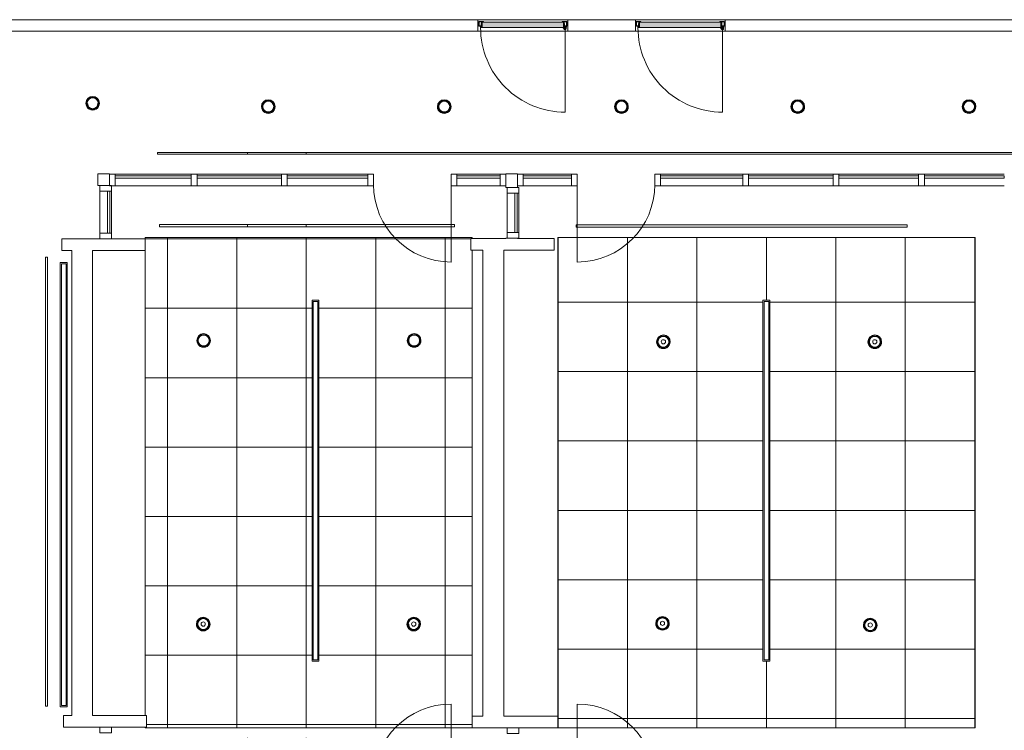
# Model space of a CAD drawing. Header units: inches. Extents: x -721 to 743, y -277 to 235.
# Tile 12 of 15: x -55 to 371, y -118 to 189. Entities that reach past the tile are written whole.
import ezdxf

# ---------------------------------------------------------------- set-up
doc = ezdxf.new("R2010")
doc.units = ezdxf.units.IN
doc.header["$MEASUREMENT"] = 0
for name, color, linetype, lineweight in [('A-CLNG', 13, 'Continuous', 13), ('A-CLNG-PATT', 13, 'Continuous', 13), ('A-DETL-GENF', 92, 'Continuous', 13), ('A-DETL-GENF-HDLN', 1, 'Continuous', 13), ('A-DOOR', 31, 'Continuous', 13), ('A-GLAZ-CURT', 52, 'Continuous', 13), ('A-GLAZ-CWMG', 51, 'Continuous', 13), ('A-WALL', 113, 'Continuous', 13), ('E-LITE-EQPM', 33, 'Continuous', 13), ('I-WALL', 2, 'Continuous', 13), ('S-BEAM', 12, 'Continuous', 13)]:
    doc.layers.add(name, color=color, linetype=linetype, lineweight=lineweight)
pattern_1 = [(180, (24, 0), (6e-17, 0.51), []), (180, (24, -0.255), (6e-17, 0.51), []), (270, (24, 0), (-0.51, -3e-17), []), (270, (23.745, 0), (-0.51, -3e-17), [])]

# ---------------------------------------------------------------- blocks, each defined once
blk = doc.blocks.new('Door Single Panel - 38_ x 102_-2235412-Level 15')
at = {"layer": 'A-DETL-GENF'}
for points in [[(-18.27, 1.83), (-18.38, 1.83), (-18.65, 1.66), (-18.72, 1.46), (-18.84, 0.3), (-18.65, 0.26), (-18.57, 1.03), (-18.27, 1.01), (-18.05, 1.1), (-17.88, 1.24), (-17.6, 0.91), (-17.41, 0.91), (-17.45, 1.03), (-18.07, 1.75), (-18.17, 1.8)], [(-18.31, 0.91), (-18.31, 0.37), (-18.25, 0.37), (-18.25, 0.85), (-17.66, 0.85), (-17.66, -1.46), (17.62, -1.46), (17.62, 0.85), (18.21, 0.85), (18.21, 0.37), (18.27, 0.37), (18.27, 0.91), (-14.36, 0.91)]]:
    blk.add_hatch(color=55, dxfattribs=at).paths.add_polyline_path(points, flags=0)
h = blk.add_hatch(color=55, dxfattribs=at)
h.paths.add_polyline_path([(17.69, 0.89), (17.69, 0.79), (17.82, 0.77)], flags=0)
h.paths.add_polyline_path([(17.69, 0.89), (17.88, 0.8), (17.99, 0.89)], flags=0)
h.paths.add_polyline_path([(-17.73, 0.88), (-18.03, 0.88), (-17.92, 0.79)], flags=0)
h.paths.add_polyline_path([(-17.73, 0.88), (-17.86, 0.76), (-17.73, 0.79)], flags=0)
h.paths.add_polyline_path([(17.71, 0.72), (17.74, 0.62), (17.8, 0.7)], flags=0)
h.paths.add_polyline_path([(-17.74, 0.71), (-17.83, 0.69), (-17.78, 0.61)], flags=0)
h.paths.add_polyline_path([(17.86, 0.64), (17.74, 0.58), (17.74, 0.5), (17.86, 0.44)], flags=0)
h.paths.add_polyline_path([(17.99, 0.64), (17.99, 0.44), (18.1, 0.5), (18.1, 0.58)], flags=0)
h.paths.add_polyline_path([(-18.03, 0.63), (-18.14, 0.57), (-18.14, 0.49), (-18.03, 0.44), (-18.03, 0.51)], flags=0)
h.paths.add_polyline_path([(-17.9, 0.63), (-17.9, 0.44), (-17.78, 0.51), (-17.78, 0.58)], flags=0)
h.paths.add_polyline_path([(17.75, 0.49), (17.71, 0.36), (17.8, 0.38)], flags=0)
h.paths.add_polyline_path([(-17.78, 0.48), (-17.83, 0.38), (-17.74, 0.35)], flags=0)
h.paths.add_polyline_path([(18.04, 0.21), (18.16, 0.19), (18.16, 0.29)], flags=0)
h.paths.add_polyline_path([(17.92, 0.21), (18.04, 0.21), (17.96, 0.28)], flags=0)
h.paths.add_polyline_path([(17.81, 0.21), (17.92, 0.21), (17.88, 0.28)], flags=0)
h.paths.add_polyline_path([(17.82, 0.32), (17.69, 0.29), (17.69, 0.19), (17.81, 0.21)], flags=0)
h.paths.add_polyline_path([(18.03, 0.32), (18.04, 0.21), (18.15, 0.31)], flags=0)
h.paths.add_polyline_path([(-18.08, 0.21), (-18.19, 0.28), (-18.19, 0.19)], flags=0)
h.paths.add_polyline_path([(-17.96, 0.21), (-18, 0.28), (-18.08, 0.21)], flags=0)
h.paths.add_polyline_path([(-17.84, 0.21), (-17.92, 0.28), (-17.96, 0.21)], flags=0)
h.paths.add_polyline_path([(-17.86, 0.31), (-17.84, 0.21), (-17.73, 0.19), (-17.73, 0.28)], flags=0)
h.paths.add_polyline_path([(-18.07, 0.31), (-18.18, 0.3), (-18.08, 0.21)], flags=0)
at = {"layer": 'A-DOOR'}
h = blk.add_hatch(color=55, dxfattribs=at)
h.paths.add_polyline_path([(-18.88, 0.26), (-18.88, 0.18), (-17.94, 0.18), (-17.94, 0.26)], flags=0)
h.paths.add_polyline_path([(18.88, 0.26), (17.94, 0.26), (17.94, 0.18), (18.88, 0.18)], flags=0)
h.paths.add_polyline_path([(-19, 0.14), (-19, -1.59), (-18.92, -1.59), (-18.92, 0.14)], flags=0)
h.paths.add_polyline_path([(19, 0.14), (18.92, 0.14), (18.92, -1.59), (19, -1.59), (19, -0.73)], flags=0)
h.paths.add_polyline_path([(-17.98, -0.01), (-17.98, -0.8), (-17.9, -0.8), (-17.9, -0.01)], flags=0)
h.paths.add_polyline_path([(17.9, -0.01), (17.9, -0.8), (17.98, -0.8), (17.98, -0.01)], flags=0)
h.paths.add_polyline_path([(-17.82, -0.93), (-17.9, -0.94), (-17.9, -1.51), (-17.82, -1.51)], flags=0)
h.paths.add_polyline_path([(17.82, -0.93), (17.82, -1.51), (17.9, -1.51), (17.9, -0.94)], flags=0)
h.paths.add_polyline_path([(-17.11, -1.55), (-17.78, -1.55), (-17.78, -1.63), (-18.88, -1.63), (-18.88, -1.71), (-17.11, -1.71), (-17.03, -1.63)], flags=0)
h.paths.add_polyline_path([(17.11, -1.55), (17.03, -1.63), (17.11, -1.71), (18.88, -1.71), (18.88, -1.63), (17.78, -1.63), (17.78, -1.55)], flags=0)
at = {"layer": 'A-DETL-GENF', "color": 55}
for p, q in [((-19, 0.14), (-19, -0.73)), ((-18.92, -0.73), (-18.92, 0.14)), ((-17.94, 0.26), (-18.88, 0.26)), ((-18.88, 0.18), (-17.94, 0.18)), ((-18.72, 1.46), (-18.84, 0.3)), ((-18.84, 0.3), (-18.84, 0.26)), ((-18.84, 0.26), (-18.65, 0.26)), ((-18.65, 0.26), (-18.57, 1.03)), ((-18.57, 1.03), (-18.35, 1.01)), ((18.27, 0.91), (-18.31, 0.91)), ((-18.31, 0.91), (-18.31, 0.37)), ((-18.31, 0.37), (-18.25, 0.37)), ((-18.25, 0.37), (-18.25, 0.85)), ((-18.25, 0.85), (-17.66, 0.85)), ((-18.16, 0.56), (-18.24, 0.56)), ((-18.24, 0.56), (-18.24, 0.51)), ((-18.24, 0.51), (-18.16, 0.51)), ((-18.19, 0.28), (-18.22, 0.23)), ((-18.03, 0.88), (-18.08, 0.85)), ((-18.05, 1.1), (-17.88, 1.24)), ((-17.73, 0.88), (-18.03, 0.88)), ((-17.45, 1.03), (-17.99, 1.68)), ((-17.91, 0.11), (-17.94, 0.08)), ((-17.88, 1.24), (-17.6, 0.91)), ((-17.88, 0.02), (-17.85, 0.05)), ((-17.78, 0.61), (-17.74, 0.71)), ((-17.74, 0.35), (-17.78, 0.48)), ((-17.68, 0.56), (-17.76, 0.56)), ((-17.76, 0.51), (-17.68, 0.51)), ((-17.73, 0.79), (-17.7, 0.83)), ((-17.7, 0.23), (-17.73, 0.28)), ((-17.68, 0.51), (-17.68, 0.56)), ((-17.66, 0.85), (-17.66, -1.46)), ((-17.6, 0.91), (-17.41, 0.91)), ((-17.6, 0.85), (-17.6, -1.4)), ((17.56, 0.85), (-17.6, 0.85)), ((17.56, -1.4), (17.56, 0.85)), ((17.62, -1.46), (17.62, 0.85)), ((17.62, 0.85), (18.21, 0.85)), ((17.72, 0.56), (17.64, 0.56)), ((17.64, 0.56), (17.64, 0.52)), ((17.64, 0.52), (17.72, 0.52)), ((17.66, 0.84), (17.69, 0.79)), ((17.69, 0.29), (17.66, 0.24)), ((17.99, 0.89), (17.69, 0.89)), ((17.71, 0.72), (17.74, 0.62)), ((17.75, 0.49), (17.71, 0.36)), ((17.85, 0.05), (17.88, 0.02)), ((17.94, 0.08), (17.91, 0.11)), ((18.88, 0.26), (17.94, 0.26)), ((17.94, 0.18), (18.88, 0.18)), ((18.05, 0.86), (17.99, 0.89)), ((18.21, 0.56), (18.12, 0.56)), ((18.12, 0.52), (18.21, 0.52)), ((18.18, 0.24), (18.16, 0.29)), ((18.21, 0.85), (18.21, 0.37)), ((18.21, 0.52), (18.21, 0.56)), ((18.21, 0.37), (18.27, 0.37)), ((18.27, 0.37), (18.27, 0.91)), ((18.92, 0.14), (18.92, -0.73)), ((19, -0.73), (19, 0.14)), ((-19, -0.73), (-19, -1.59)), ((-18.92, -1.59), (-18.92, -0.73)), ((-17.78, -1.63), (-18.88, -1.63)), ((-18.88, -1.71), (-17.11, -1.71)), ((-17.98, -0.01), (-17.98, -0.8)), ((-17.94, -0.88), (-17.91, -0.91)), ((-17.9, -0.8), (-17.9, -0.01)), ((-17.9, -0.94), (-17.9, -1.51)), ((-17.85, -0.86), (-17.89, -0.83)), ((-17.82, -1.51), (-17.82, -0.93)), ((-17.11, -1.55), (-17.78, -1.55)), ((-17.78, -1.63), (-17.11, -1.63)), ((-17.66, -1.46), (17.62, -1.46)), ((-17.6, -1.4), (17.56, -1.4)), ((17.78, -1.55), (17.11, -1.55)), ((17.78, -1.63), (17.11, -1.63)), ((17.11, -1.71), (18.88, -1.71)), ((18.88, -1.63), (17.78, -1.63)), ((17.82, -0.93), (17.82, -1.51)), ((17.89, -0.83), (17.85, -0.86)), ((17.9, -0.01), (17.9, -0.8)), ((17.9, -1.51), (17.9, -0.94)), ((17.91, -0.91), (17.94, -0.88)), ((17.98, -0.8), (17.98, -0.01)), ((18.92, -0.73), (18.92, -1.59)), ((19, -1.59), (19, -0.73))]:
    blk.add_line(p, q, dxfattribs=at)
for centre, radius, start, end in [((-18.88, 0.14), 0.118, 90, 180), ((-18.88, 0.14), 0.0391, 90, 180), ((-18.31, 1.42), 0.413, 39.8204, 174.1501), ((-18.31, 1.42), 0.413, 264.1501, 309.8204), ((-18.19, 0.22), 0.0319, 149.9309, 270), ((-18.28, 0.34), 0.103, 328.1405, 3.5714), ((-18.01, -0.51), 0.718, 86.0201, 104.6861), ((-18.02, 0.71), 0.156, 113.0477, 215.6642), ((-18.03, 0.36), 0.15, 140.22, 186.4092), ((-18.18, 0.59), 0.0389, 293.5678, 43.6385), ((-18.18, 0.48), 0.0389, 327.5947, 66.4322), ((-17.85, -0.01), 0.127, 135, 180), ((-17.91, -0.51), 0.718, 75.3139, 93.9799), ((-17.94, 0.14), 0.118, 315, 90), ((-17.94, 0.14), 0.0394, 316.3386, 99.5343), ((-17.85, -0.01), 0.0478, 135, 180), ((-17.75, 0.59), 0.0389, 147.6703, 246.4304), ((-17.75, 0.48), 0.0389, 113.5696, 168.4934), ((-17.64, 0.73), 0.103, 148.1405, 191.9891), ((-17.64, 0.34), 0.103, 170.1242, 211.8595), ((-17.73, 0.85), 0.0319, 329.9309, 90), ((-17.73, 0.22), 0.0319, 270, 30.0691), ((-17.6, 0.91), 0.197, 0, 39.8204), ((17.69, 0.86), 0.0319, 90, 210.0691), ((17.69, 0.22), 0.0319, 149.9309, 270), ((17.6, 0.74), 0.103, 348.0109, 31.8595), ((17.6, 0.34), 0.103, 328.1405, 9.8758), ((17.87, -0.5), 0.718, 86.0201, 104.6861), ((17.71, 0.6), 0.0389, 293.5696, 32.3297), ((17.71, 0.48), 0.0389, 11.5066, 66.4304), ((17.94, 0.14), 0.118, 90, 225), ((17.85, -0.01), 0.0478, 360, 45), ((17.94, 0.14), 0.0394, 80.4657, 223.6614), ((17.97, -0.5), 0.718, 75.3139, 93.9799), ((17.85, -0.01), 0.127, 360, 45), ((17.98, 0.72), 0.156, 324.3358, 66.9523), ((18.14, 0.6), 0.0389, 136.3615, 246.4322), ((18.14, 0.48), 0.0389, 113.5678, 212.4053), ((17.99, 0.37), 0.15, 353.5908, 39.78), ((18.24, 0.34), 0.103, 176.4286, 211.8595), ((18.16, 0.22), 0.0319, 270, 30.0691), ((18.88, 0.14), 0.118, 360, 90), ((18.88, 0.14), 0.0391, 0, 90), ((-18.88, -1.59), 0.118, 180, 270), ((-18.88, -1.59), 0.0393, 180, 270), ((-17.86, -0.8), 0.12, 180, 225), ((-17.94, -0.94), 0.0421, 0, 45), ((-17.86, -0.8), 0.0415, 180, 225), ((-17.78, -1.51), 0.118, 180, 270), ((-17.92, -0.93), 0.0999, 0, 45), ((-17.78, -1.51), 0.0394, 180, 270), ((-17.11, -1.63), 0.0789, 358.9614, 90), ((-17.11, -1.63), 0.0789, 270, 360), ((17.11, -1.63), 0.0789, 90, 181.0386), ((17.11, -1.63), 0.0789, 180, 270), ((17.78, -1.51), 0.0394, 270, 360), ((17.78, -1.51), 0.118, 270, 360), ((17.92, -0.93), 0.0999, 135, 180), ((17.86, -0.8), 0.0415, 315, 0), ((17.94, -0.94), 0.0421, 135, 180), ((17.86, -0.8), 0.12, 315, 360), ((18.88, -1.59), 0.118, 270, 0), ((18.88, -1.59), 0.0393, 270, 0)]:
    blk.add_arc(centre, radius, start, end, dxfattribs=at)
for points in [[(-18.09, 0.71), (-18.09, 0.72), (-18.08, 0.74), (-18.05, 0.77), (-18, 0.79), (-17.95, 0.8), (-17.9, 0.79), (-17.86, 0.77), (-17.84, 0.74), (-17.83, 0.72), (-17.83, 0.71)], [(-17.83, 0.71), (-17.83, 0.7), (-17.84, 0.67), (-17.87, 0.64), (-17.92, 0.62), (-17.97, 0.62), (-18.02, 0.63), (-18.06, 0.65), (-18.09, 0.68), (-18.09, 0.7), (-18.09, 0.71)], [(-18.09, 0.36), (-18.09, 0.37), (-18.08, 0.4), (-18.05, 0.43), (-18, 0.44), (-17.95, 0.45), (-17.9, 0.44), (-17.86, 0.42), (-17.84, 0.39), (-17.83, 0.37), (-17.83, 0.36)], [(-17.83, 0.36), (-17.83, 0.35), (-17.84, 0.32), (-17.87, 0.29), (-17.92, 0.27), (-17.97, 0.27), (-18.02, 0.28), (-18.06, 0.3), (-18.09, 0.33), (-18.09, 0.35), (-18.09, 0.36)], [(17.79, 0.71), (17.79, 0.73), (17.8, 0.75), (17.83, 0.78), (17.88, 0.8), (17.94, 0.8), (17.98, 0.79), (18.02, 0.77), (18.05, 0.75), (18.05, 0.73), (18.05, 0.71)], [(18.05, 0.71), (18.05, 0.7), (18.05, 0.68), (18.01, 0.65), (17.97, 0.63), (17.91, 0.63), (17.86, 0.64), (17.83, 0.65), (17.8, 0.68), (17.79, 0.7), (17.79, 0.71)], [(17.79, 0.37), (17.79, 0.38), (17.8, 0.4), (17.83, 0.43), (17.88, 0.45), (17.94, 0.46), (17.98, 0.45), (18.02, 0.43), (18.05, 0.4), (18.05, 0.38), (18.05, 0.37)], [(18.05, 0.37), (18.05, 0.35), (18.05, 0.33), (18.01, 0.3), (17.97, 0.28), (17.91, 0.28), (17.86, 0.29), (17.83, 0.31), (17.8, 0.33), (17.79, 0.36), (17.79, 0.37)]]:
    blk.add_open_spline(points, degree=3, knots=[0, 0, 0, 0, 0.133333, 0.266667, 0.4, 0.533333, 0.65, 0.766667, 0.883333, 1, 1, 1, 1], dxfattribs=at)
at = {"layer": 'A-DETL-GENF-HDLN', "color": 55}
blk.add_line((-18.31, 0.91), (-18.31, 37.49), dxfattribs=at)
blk.add_arc((-18.31, 0.91), 36.58, 360, 90, dxfattribs=at)
at = {"layer": 'A-DOOR', "color": 55}
for p, q in [((-19.39, 2.5), (19.39, 2.5)), ((-19.39, -2.5), (-19.39, 2.5)), ((19.39, 2.5), (19.39, -2.5)), ((19.39, -2.5), (-19.39, -2.5))]:
    blk.add_line(p, q, dxfattribs=at)
blk = doc.blocks.new('Rectangular Mullion - 2_5_ x 5_ rectangular-2353007-Level 15')
at = {"layer": 'A-GLAZ-CWMG', "color": 8, "lineweight": 20}
for p, q in [((-2.5, 2.5), (0, 2.5)), ((-2.5, -2.5), (-2.5, 2.5)), ((0, 2.5), (0, -2.5)), ((0, -2.5), (-2.5, -2.5))]:
    blk.add_line(p, q, dxfattribs=at)
blk = doc.blocks.new('Door-Curtain-Wall-Single-Glass - Door-Curtain-Wall-Single-Wood-2380255-Level 15')
at = {"layer": 'A-DOOR', "color": 55}
blk.add_line((16.75, 2), (16.75, 35.5), dxfattribs=at)
blk.add_arc((16.75, 2), 33.5, 90, 180, dxfattribs=at)
blk = doc.blocks.new('Door-Curtain-Wall-Single-Glass - Door-Curtain-Wall-Single-Wood-2380256-Level 15')
at = {"layer": 'A-DOOR', "color": 55}
blk.add_line((16.75, -2), (16.75, -35.5), dxfattribs=at)
blk.add_arc((16.75, -2), 33.5, 180, 270, dxfattribs=at)
blk = doc.blocks.new('Rectangular Mullion - 2_5_ x 5_ rectangular-2376375-Level 15')
at = {"layer": 'A-GLAZ-CWMG', "color": 55}
for p, q in [((183.81, 122.03), (162.99, 122.03)), ((183.81, 117.03), (162.99, 117.03))]:
    blk.add_line(p, q, dxfattribs=at)
blk = doc.blocks.new('Rectangular Mullion - 2_5_ x 5_ rectangular-2376328-Level 15')
at = {"layer": 'A-GLAZ-CWMG', "color": 55}
for p, q in [((156.06, 96.78), (156.06, 113.78)), ((161.06, 96.78), (161.06, 113.78))]:
    blk.add_line(p, q, dxfattribs=at)
blk = doc.blocks.new('Rectangular Mullion - 2_5_ x 5_ rectangular-2376308-Level 15')
at = {"layer": 'A-GLAZ-CWMG', "color": 8, "lineweight": 20}
for p, q in [((-2.5, 2.5), (0, 2.5)), ((-2.5, -2.5), (-2.5, 2.5)), ((0, 2.5), (0, -2.5)), ((0, -2.5), (-2.5, -2.5))]:
    blk.add_line(p, q, dxfattribs=at)
blk = doc.blocks.new('Rectangular Mullion - 2_5_ x 5_ rectangular-2376378-Level 15')
at = {"layer": 'A-GLAZ-CWMG', "color": 55}
for p, q in [((19.56, 122.03), (-13.33, 122.03)), ((19.56, 117.03), (-13.33, 117.03))]:
    blk.add_line(p, q, dxfattribs=at)
blk = doc.blocks.new('Rectangular Mullion - 2_5_ x 5_ rectangular-2376385-Level 15')
at = {"layer": 'A-GLAZ-CWMG', "color": 55}
for p, q in [((-19.94, 96.53), (-19.94, 114.68)), ((-14.94, 96.53), (-14.94, 114.68))]:
    blk.add_line(p, q, dxfattribs=at)
blk = doc.blocks.new('Door-Curtain-Wall-Single-Glass - Door-Curtain-Wall-Single-Wood-2380258-Level 15')
at = {"layer": 'A-DOOR', "color": 55}
blk.add_line((16.75, -2), (16.75, -35.5), dxfattribs=at)
blk.add_arc((16.75, -2), 33.5, 180, 270, dxfattribs=at)
blk = doc.blocks.new('Rectangular Mullion - 2_5_ x 5_ rectangular-2376380-Level 15')
at = {"layer": 'A-GLAZ-CWMG', "color": 55}
for p, q in [((152.99, 122.03), (134.31, 122.03)), ((152.99, 117.03), (134.31, 117.03))]:
    blk.add_line(p, q, dxfattribs=at)
blk = doc.blocks.new('System Panel - Glazed-2376384-Level 15')
at = {"layer": 'A-GLAZ-CURT', "color": 8, "lineweight": 20}
for p, q in [((-9.34, -1.75), (-9.34, -0.75)), ((-9.34, -0.75), (9.34, -0.75)), ((9.34, -1.75), (-9.34, -1.75)), ((9.34, -0.75), (9.34, -1.75))]:
    blk.add_line(p, q, dxfattribs=at)
blk = doc.blocks.new('System Panel - Glazed-2376345-Level 15')
at = {"layer": 'A-GLAZ-CURT', "color": 8, "lineweight": 20}
for p, q in [((-17.42, -1.75), (-17.42, -0.75)), ((-17.42, -0.75), (17.42, -0.75)), ((17.42, -1.75), (-17.42, -1.75)), ((17.42, -0.75), (17.42, -1.75))]:
    blk.add_line(p, q, dxfattribs=at)
blk = doc.blocks.new('Rectangular Mullion - 2_5_ x 5_ rectangular-2376348-Level 15')
at = {"layer": 'A-GLAZ-CWMG', "color": 8, "lineweight": 20}
for p, q in [((0, 2.5), (-2.5, 2.5)), ((-2.5, 2.5), (-2.5, -2.5)), ((0, -2.5), (0, 2.5)), ((-2.5, -2.5), (0, -2.5))]:
    blk.add_line(p, q, dxfattribs=at)
blk = doc.blocks.new('Rectangular Mullion - 2_5_ x 5_ rectangular-2376325-Level 15')
at = {"layer": 'A-GLAZ-CWMG', "color": 8, "lineweight": 20}
for p, q in [((1.25, 2.5), (-1.25, 2.5)), ((-1.25, 2.5), (-1.25, -2.5)), ((1.25, -2.5), (1.25, 2.5)), ((-1.25, -2.5), (1.25, -2.5))]:
    blk.add_line(p, q, dxfattribs=at)
blk = doc.blocks.new('System Panel - Glazed-2376354-Level 15')
at = {"layer": 'A-GLAZ-CURT', "color": 8, "lineweight": 20}
for p, q in [((-18.21, -1.75), (-18.21, -0.75)), ((-18.21, -0.75), (18.21, -0.75)), ((18.21, -1.75), (-18.21, -1.75)), ((18.21, -0.75), (18.21, -1.75))]:
    blk.add_line(p, q, dxfattribs=at)
blk = doc.blocks.new('Rectangular Mullion - 2_5_ x 5_ rectangular-2376335-Level 15')
at = {"layer": 'A-GLAZ-CWMG', "color": 55}
for p, q in [((95.81, 122.03), (60.98, 122.03)), ((95.81, 117.03), (60.98, 117.03))]:
    blk.add_line(p, q, dxfattribs=at)
blk = doc.blocks.new('System Panel - Glazed-2376390-Level 15')
at = {"layer": 'A-GLAZ-CURT', "color": 8, "lineweight": 20}
for p, q in [((-16.45, -1.75), (-16.45, -0.75)), ((-16.45, -0.75), (16.45, -0.75)), ((16.45, -1.75), (-16.45, -1.75)), ((16.45, -0.75), (16.45, -1.75))]:
    blk.add_line(p, q, dxfattribs=at)
blk = doc.blocks.new('Rectangular Mullion - 2_5_ x 5_ rectangular-2376338-Level 15')
at = {"layer": 'A-GLAZ-CWMG', "color": 55}
for p, q in [((58.48, 122.03), (22.06, 122.03)), ((58.48, 117.03), (22.06, 117.03))]:
    blk.add_line(p, q, dxfattribs=at)
blk = doc.blocks.new('Door-Curtain-Wall-Single-Glass - Door-Curtain-Wall-Single-Wood-2380259-Level 15')
at = {"layer": 'A-DOOR', "color": 55}
blk.add_line((16.75, 2), (16.75, 35.5), dxfattribs=at)
blk.add_arc((16.75, 2), 33.5, 90, 180, dxfattribs=at)
blk = doc.blocks.new('Rectangular Mullion - 2_5_ x 5_ rectangular-2376313-Level 15')
at = {"layer": 'A-GLAZ-CWMG', "color": 55}
for p, q in [((257.81, 122.03), (222.31, 122.03)), ((257.81, 117.03), (222.31, 117.03))]:
    blk.add_line(p, q, dxfattribs=at)
blk = doc.blocks.new('Rectangular Mullion - 2_5_ x 5_ rectangular-2376314-Level 15')
at = {"layer": 'A-GLAZ-CWMG', "color": 55}
for p, q in [((296.81, 122.03), (260.31, 122.03)), ((296.81, 117.03), (260.31, 117.03))]:
    blk.add_line(p, q, dxfattribs=at)
blk = doc.blocks.new('Rectangular Mullion - 2_5_ x 5_ rectangular-2376316-Level 15')
at = {"layer": 'A-GLAZ-CWMG', "color": 55}
for p, q in [((333.81, 122.03), (299.31, 122.03)), ((333.81, 117.03), (299.31, 117.03))]:
    blk.add_line(p, q, dxfattribs=at)
blk = doc.blocks.new('System Panel - Glazed-2376362-Level 15')
at = {"layer": 'A-GLAZ-CURT', "color": 8, "lineweight": 20}
for p, q in [((-17.25, -1.75), (-17.25, -0.75)), ((-17.25, -0.75), (17.25, -0.75)), ((17.25, -1.75), (-17.25, -1.75)), ((17.25, -0.75), (17.25, -1.75))]:
    blk.add_line(p, q, dxfattribs=at)
blk = doc.blocks.new('System Panel - Glazed-2376361-Level 15')
at = {"layer": 'A-GLAZ-CURT', "color": 8, "lineweight": 20}
for p, q in [((-18.25, -1.75), (-18.25, -0.75)), ((-18.25, -0.75), (18.25, -0.75)), ((18.25, -1.75), (-18.25, -1.75)), ((18.25, -0.75), (18.25, -1.75))]:
    blk.add_line(p, q, dxfattribs=at)
blk = doc.blocks.new('System Panel - Glazed-2376360-Level 15')
at = {"layer": 'A-GLAZ-CURT', "color": 8, "lineweight": 20}
for p, q in [((-17.75, -1.75), (-17.75, -0.75)), ((-17.75, -0.75), (17.75, -0.75)), ((17.75, -1.75), (-17.75, -1.75)), ((17.75, -0.75), (17.75, -1.75))]:
    blk.add_line(p, q, dxfattribs=at)
blk = doc.blocks.new('System Panel - Glazed-2376392-Level 15')
at = {"layer": 'A-GLAZ-CURT', "color": 8, "lineweight": 20}
for p, q in [((-10.41, -1.75), (-10.41, -0.75)), ((-10.41, -0.75), (10.41, -0.75)), ((10.41, -1.75), (-10.41, -1.75)), ((10.41, -0.75), (10.41, -1.75))]:
    blk.add_line(p, q, dxfattribs=at)
blk = doc.blocks.new('System Panel - Glazed-2376388-Level 15')
at = {"layer": 'A-GLAZ-CURT', "color": 8, "lineweight": 20}
for p, q in [((-9.08, -1.75), (-9.08, -0.75)), ((-9.08, -0.75), (9.08, -0.75)), ((9.08, -1.75), (-9.08, -1.75)), ((9.08, -0.75), (9.08, -1.75))]:
    blk.add_line(p, q, dxfattribs=at)
blk = doc.blocks.new('System Panel - Glazed-2376331-Level 15')
at = {"layer": 'A-GLAZ-CURT', "color": 8, "lineweight": 20}
for p, q in [((-8.5, -1.75), (-8.5, -0.75)), ((-8.5, -0.75), (8.5, -0.75)), ((8.5, -1.75), (-8.5, -1.75)), ((8.5, -0.75), (8.5, -1.75))]:
    blk.add_line(p, q, dxfattribs=at)
blk = doc.blocks.new('Round Ceiling Light - Round Ceiling Light-V7-Level 15')
at = {"layer": 'E-LITE-EQPM', "lineweight": 9}
h = blk.add_hatch(dxfattribs=at)
h.set_pattern_fill('FP_4', color=135, style=0, pattern_type=2)
h.set_pattern_definition(pattern_1)
h.paths.add_polyline_path([(-0.54, 2.38), (0.54, 2.38), (1.52, 1.91), (2.2, 1.06), (2.44, 0), (2.36, 0), (2.13, 1.02), (1.47, 1.85), (0.53, 2.3), (-0.53, 2.3), (-1.47, 1.85), (-2.13, 1.02), (-2.36, 0), (-2.44, 0), (-2.2, 1.06), (-1.52, 1.91), (-1.07, 2.13)], flags=0)
h = blk.add_hatch(dxfattribs=at)
h.set_pattern_fill('FP_4', color=135, style=0, pattern_type=2)
h.set_pattern_definition(pattern_1)
h.paths.add_polyline_path([(2.36, 0), (2.44, 0), (2.2, -1.06), (1.52, -1.91), (0.54, -2.38), (-0.54, -2.38), (-1.52, -1.91), (-2.2, -1.06), (-2.44, 0), (-2.36, 0), (-2.13, -1.02), (-1.47, -1.85), (-0.53, -2.3), (0.57, -2.28), (1.47, -1.85), (2.13, -1.02), (2.34, -0.08)], flags=0)
at = {"layer": 'E-LITE-EQPM', "color": 55}
for radius, start, end in [(2.95, 360, 180), (2.64, 360, 180), (2.44, 360, 180), (2.36, 0, 180), (2.95, 180, 360), (2.64, 180, 360), (2.44, 180, 360), (2.36, 180, 0)]:
    blk.add_arc((0, 0), radius, start, end, dxfattribs=at)
blk = doc.blocks.new('Round Ceiling Light - Round Ceiling Light-2642453-Level 15')
at = {"layer": 'E-LITE-EQPM', "lineweight": 9}
h = blk.add_hatch(dxfattribs=at)
h.set_pattern_fill('FP_4', color=135, style=0, pattern_type=2)
h.set_pattern_definition(pattern_1)
h.paths.add_polyline_path([(-0.54, 2.38), (0.54, 2.38), (1.52, 1.91), (2.2, 1.06), (2.44, 0), (2.36, 0), (2.13, 1.02), (1.47, 1.85), (0.53, 2.3), (-0.53, 2.3), (-1.47, 1.85), (-2.13, 1.02), (-2.36, 0), (-2.44, 0), (-2.2, 1.06), (-1.52, 1.91), (-1.07, 2.13)], flags=0)
h = blk.add_hatch(dxfattribs=at)
h.set_pattern_fill('FP_4', color=135, style=0, pattern_type=2)
h.set_pattern_definition(pattern_1)
h.paths.add_polyline_path([(2.36, 0), (2.44, 0), (2.2, -1.06), (1.52, -1.91), (0.54, -2.38), (-0.54, -2.38), (-1.52, -1.91), (-2.2, -1.06), (-2.44, 0), (-2.36, 0), (-2.13, -1.02), (-1.47, -1.85), (-0.53, -2.3), (0.57, -2.28), (1.47, -1.85), (2.13, -1.02), (2.34, -0.08)], flags=0)
at = {"layer": 'E-LITE-EQPM', "color": 55}
for radius, start, end in [(2.95, 360, 180), (2.64, 360, 180), (2.44, 360, 180), (2.36, 0, 180), (0.913, 0, 180), (2.95, 180, 360), (2.64, 180, 360), (2.44, 180, 360), (2.36, 180, 0), (0.913, 180, 0)]:
    blk.add_arc((0, 0), radius, start, end, dxfattribs=at)
blk = doc.blocks.new('Ceiling Light - Linear Box - 13-2646087-Level 15')
at = {"layer": 'E-LITE-EQPM', "color": 55}
for p, q in [((-78, -1.5), (-78, 1.5)), ((-78, 1.5), (78, 1.5)), ((-78, -1.5), (-78, 1.5)), ((-78, 1.5), (78, 1.5)), ((77.5, 1), (-77.5, 1)), ((-77.5, 1), (-77.5, -1)), ((77.5, -1), (77.5, 1)), ((78, 1.5), (78, -1.5)), ((78, 1.5), (78, -1.5)), ((78, -1.5), (-78, -1.5)), ((78, -1.5), (-78, -1.5)), ((-77.5, -1), (77.5, -1))]:
    blk.add_line(p, q, dxfattribs=at)
blk = doc.blocks.new('Ceiling Light - Linear Box - 16_-2644419-Level 15')
at = {"layer": 'E-LITE-EQPM', "color": 55}
for p, q in [((-96, -1.5), (-96, 1.5)), ((-96, 1.5), (96, 1.5)), ((-96, -1.5), (-96, 1.5)), ((-96, 1.5), (96, 1.5)), ((95.5, 1), (-95.5, 1)), ((-95.5, 1), (-95.5, -1)), ((95.5, -1), (95.5, 1)), ((96, 1.5), (96, -1.5)), ((96, 1.5), (96, -1.5)), ((96, -1.5), (-96, -1.5)), ((96, -1.5), (-96, -1.5)), ((-95.5, -1), (95.5, -1))]:
    blk.add_line(p, q, dxfattribs=at)
blk = doc.blocks.new('Beam Center - Beam Center-V9-Level 15')
at = {"layer": 'S-BEAM', "color": 55}
for p, q in [((-215.81, 12.66), (-195.35, 12.66)), ((-193.16, 12.66), (-192.85, 12.66)), ((-190.66, 12.66), (-183.09, 12.66)), ((-169.09, 12.66), (-160.67, 12.66)), ((-125.65, 12.66), (-124.88, 12.66)), ((-97.78, 12.66), (-96.81, 12.66)), ((124.22, 12.66), (125.19, 12.66)), ((155.55, 12.66), (156.32, 12.66)), ((-215.81, -12.66), (-195.35, -12.66)), ((-193.16, -12.66), (-192.85, -12.66)), ((-190.66, -12.66), (-183.09, -12.66)), ((-169.09, -12.66), (-162.08, -12.66)), ((-125.65, -12.66), (-124.88, -12.66)), ((-97.78, -12.66), (-96.81, -12.66)), ((124.22, -12.66), (125.19, -12.66)), ((155.55, -12.66), (156.32, -12.66))]:
    blk.add_line(p, q, dxfattribs=at)

msp = doc.modelspace()

# ---------------------------------------------------------------- hatches: boundary and pattern name
at = {"layer": 'A-CLNG-PATT'}
h = msp.add_hatch(dxfattribs=at)
h.set_pattern_fill('FP_1', style=0, pattern_type=2)
h.set_pattern_definition([(270, (39.217, 3.998), (-30, -2e-15), []), (180, (39.217, 3.998), (-4e-15, 30), [])])
h.paths.add_polyline_path([(0.26, -117.32), (140.85, -117.32), (140.85, 89.14), (140.27, 89.14), (140.27, 94.14), (140.85, 94.14), (140.85, 94.6), (-0.3, 94.6), (-0.3, -112.06), (0.26, -112.06), (0.26, -117.06), (-0.3, -117.06), (-0.3, -117.32)], flags=0)
h.paths.add_polyline_path([(74.72, -88.47), (71.72, -88.47), (71.72, 67.53), (74.72, 67.53), (74.72, -87.97)], flags=0)
h.paths.add_polyline_path([(115.66, -75.46), (114.47, -75.2), (113.53, -74.53), (112.93, -73.64), (112.71, -72.51), (112.93, -71.38), (113.57, -70.42), (114.53, -69.78), (115.69, -69.57), (116.79, -69.78), (117.75, -70.42), (118.39, -71.38), (118.61, -72.51), (118.39, -73.64), (117.7, -74.63), (116.79, -75.24), (115.77, -75.44)], flags=0)
h.paths.add_polyline_path([(24.71, -75.46), (23.58, -75.24), (22.63, -74.6), (21.99, -73.64), (21.76, -72.51), (22, -71.37), (22.63, -70.42), (23.58, -69.78), (24.71, -69.56), (25.84, -69.78), (26.8, -70.42), (27.44, -71.38), (27.67, -72.51), (27.44, -73.64), (26.8, -74.6), (25.84, -75.24), (25.32, -75.34)], flags=0)
h.paths.add_polyline_path([(115.84, 47.16), (114.71, 47.38), (113.75, 48.02), (113.11, 48.98), (112.89, 50.11), (113.11, 51.24), (113.75, 52.2), (114.71, 52.84), (115.84, 53.06), (117.06, 52.78), (117.93, 52.2), (118.57, 51.24), (118.79, 50.11), (118.57, 48.98), (117.93, 48.02), (116.97, 47.38), (116.63, 47.32)], flags=0)
h.paths.add_polyline_path([(24.9, 47.16), (23.77, 47.38), (22.81, 48.02), (22.15, 49.05), (21.94, 50.11), (22.17, 51.24), (22.81, 52.2), (23.77, 52.84), (24.9, 53.06), (26.03, 52.84), (26.98, 52.2), (27.62, 51.24), (27.85, 50.11), (27.62, 48.98), (26.98, 48.02), (26.03, 47.38), (25.32, 47.24)], flags=0)
h.paths.add_polyline_path([(115.84, 47.47), (116.94, 47.73), (117.71, 48.25), (118.28, 49.12), (118.48, 50.11), (118.24, 51.17), (117.64, 52.02), (116.85, 52.55), (115.84, 52.75), (114.75, 52.49), (113.98, 51.97), (113.4, 51.1), (113.2, 50.11), (113.44, 49.05), (114.04, 48.2), (114.83, 47.67)], flags=0)
h.paths.add_polyline_path([(24.9, 47.47), (25.99, 47.73), (26.76, 48.25), (27.34, 49.12), (27.53, 50.11), (27.3, 51.17), (26.7, 52.02), (25.91, 52.55), (24.9, 52.75), (23.8, 52.49), (23.03, 51.97), (22.46, 51.1), (22.26, 50.11), (22.49, 49.05), (23.1, 48.2), (23.89, 47.67)], flags=0)
h.paths.add_polyline_path([(24.9, 47.73), (24.35, 47.73), (23.33, 48.26), (22.69, 49.1), (22.46, 50.13), (22.7, 51.17), (23.44, 52.05), (24.37, 52.49), (25.44, 52.49), (26.47, 51.96), (27.11, 51.12), (27.33, 50.09), (27.09, 49.05), (26.35, 48.17), (25.42, 47.73), (25.32, 47.73)], flags=0)
h.paths.add_polyline_path([(115.32, 47.73), (115.3, 47.73), (114.27, 48.26), (113.63, 49.1), (113.4, 50.13), (113.64, 51.17), (114.38, 52.05), (115.32, 52.49), (116.38, 52.49), (117.41, 51.96), (118.05, 51.12), (118.28, 50.09), (118.04, 49.05), (117.3, 48.17), (116.37, 47.73), (115.53, 47.73)], flags=0)
h.paths.add_polyline_path([(25.39, 47.81), (25.46, 47.83), (26.42, 48.33), (27.02, 49.12), (27.24, 50.11), (26.98, 51.18), (26.31, 51.98), (25.4, 52.41), (24.33, 52.39), (23.37, 51.89), (22.77, 51.1), (22.55, 50.11), (22.81, 49.04), (23.48, 48.24), (24.39, 47.81), (25.32, 47.81)], flags=0)
h.paths.add_polyline_path([(115.87, 47.81), (116.4, 47.83), (117.36, 48.33), (117.97, 49.12), (118.19, 50.11), (117.93, 51.18), (117.25, 51.98), (116.35, 52.41), (115.28, 52.39), (114.32, 51.89), (113.71, 51.1), (113.49, 50.11), (113.75, 49.04), (114.43, 48.24), (115.34, 47.81), (115.84, 47.81)], flags=0)
h = msp.add_hatch(dxfattribs=at)
h.set_pattern_fill('FP_2', style=0, pattern_type=2)
h.set_pattern_definition([(270, (268.017, -23.36), (-30, -2e-15), []), (180, (268.017, -23.36), (-4e-15, 30), [])])
h.paths.add_polyline_path([(177.85, -117.32), (358.18, -117.32), (358.18, 94.6), (177.85, 94.6), (177.85, -112.32)], flags=0)
h.paths.add_polyline_path([(267.02, -88.47), (266.52, -88.47), (266.52, 67.53), (269.52, 67.53), (269.52, -88.47), (269.02, -88.47)], flags=0)
h.paths.add_polyline_path([(312.9, -75.86), (311.77, -75.63), (310.82, -74.99), (310.18, -74.04), (309.95, -72.9), (310.18, -71.78), (310.82, -70.82), (311.77, -70.18), (312.91, -69.95), (314.03, -70.18), (314.99, -70.82), (315.63, -71.78), (315.86, -72.91), (315.58, -74.11), (314.99, -74.99), (314.03, -75.63), (313.08, -75.82)], flags=0)
h.paths.add_polyline_path([(223.14, -75.15), (222.01, -74.93), (221.05, -74.28), (220.41, -73.33), (220.19, -72.2), (220.41, -71.07), (221.05, -70.11), (222.01, -69.47), (223.14, -69.24), (224.27, -69.47), (225.23, -70.11), (225.87, -71.07), (226.09, -72.2), (225.87, -73.33), (225.23, -74.29), (224.27, -74.93), (223.65, -75.05)], flags=0)
h.paths.add_polyline_path([(223.53, 46.58), (222.4, 46.81), (221.45, 47.45), (220.81, 48.41), (220.58, 49.54), (220.81, 50.67), (221.45, 51.63), (222.4, 52.26), (223.53, 52.49), (224.66, 52.26), (225.62, 51.62), (226.26, 50.67), (226.49, 49.53), (226.26, 48.41), (225.62, 47.45), (224.61, 46.8), (223.53, 46.58)], flags=0)
h.paths.add_polyline_path([(314.87, 46.58), (313.74, 46.81), (312.78, 47.45), (312.14, 48.41), (311.92, 49.54), (312.14, 50.67), (312.78, 51.62), (313.74, 52.26), (314.87, 52.49), (316, 52.26), (316.96, 51.62), (317.6, 50.67), (317.83, 49.54), (317.6, 48.41), (316.96, 47.45), (316, 46.81), (315.58, 46.72)], flags=0)

# ---------------------------------------------------------------- linework, layer by layer
at = {"layer": 'A-CLNG', "color": 55}
for p, q in [((564.48, 131.41), (5.03, 131.41)), ((5.03, 131.41), (5.03, 130.64)), ((5.03, 130.64), (564.48, 130.64)), ((133.3, 100.28), (5.82, 100.28)), ((5.82, 100.28), (5.82, 99.31)), ((5.82, 99.31), (133.3, 99.31)), ((133.3, 99.31), (133.3, 100.28)), ((328.86, 100.06), (185.86, 100.06)), ((185.86, 100.06), (185.86, 99.09)), ((185.86, 99.09), (328.86, 99.09)), ((328.86, 99.09), (328.86, 100.06)), ((140.85, 94.6), (-0.3, 94.6)), ((-0.3, 94.6), (-0.3, 94.03)), ((140.85, 94.14), (140.85, 94.6)), ((358.18, 94.6), (177.85, 94.6)), ((177.85, 94.6), (177.85, -112.32)), ((358.18, -117.32), (358.18, 94.6)), ((-42.61, 86.15), (-43.4, 86.15)), ((-43.4, 86.15), (-43.4, -107.95)), ((-42.61, -107.95), (-42.61, 86.15)), ((-0.3, 89.03), (-0.3, -112.06)), ((140.85, -112.32), (140.85, 89.14)), ((-43.4, -107.95), (-42.61, -107.95)), ((-0.3, -117.06), (-0.3, -117.32)), ((-0.3, -117.32), (140.85, -117.32)), ((177.85, -117.32), (358.18, -117.32))]:
    msp.add_line(p, q, dxfattribs=at)
at = {"layer": 'A-WALL', "color": 8, "lineweight": 20}
for p, q in [((-32.05, -112.06), (-32.05, 89.03)), ((-23.05, 89.03), (-23.05, -112.06)), ((145.56, -112.32), (145.56, 89.14)), ((154.56, 89.14), (154.56, -112.32))]:
    msp.add_line(p, q, dxfattribs=at)
at = {"layer": 'I-WALL', "color": 8, "lineweight": 20}
for p, q in [((-104.69, 188.81), (143.41, 188.81)), ((182.2, 188.81), (211.41, 188.81)), ((250.2, 188.81), (492.41, 188.81)), ((143.41, 183.81), (-109.69, 183.81)), ((211.41, 183.81), (182.2, 183.81)), ((492.41, 183.81), (250.2, 183.81)), ((-20.83, 117.18), (-20.83, 122.18)), ((-20.83, 122.18), (-15.83, 122.18)), ((-15.83, 122.18), (-15.83, 117.18)), ((155.49, 116.28), (155.49, 122.18)), ((155.49, 122.18), (160.49, 122.18)), ((160.49, 122.18), (160.49, 116.28)), ((-15.83, 117.18), (-20.83, 117.18)), ((160.49, 116.28), (155.49, 116.28)), ((-36.3, 94.03), (-0.3, 94.03)), ((-36.3, 89.03), (-36.3, 94.03)), ((-0.3, 94.03), (-0.3, 89.03)), ((140.27, 89.14), (140.27, 94.14)), ((140.27, 94.14), (155.49, 94.14)), ((155.49, 94.14), (155.49, 94.28)), ((155.49, 94.28), (160.49, 94.28)), ((160.49, 94.28), (160.49, 94.14)), ((160.49, 94.14), (176.27, 94.14)), ((176.27, 94.14), (176.27, 89.14)), ((-32.05, 89.03), (-36.3, 89.03)), ((-0.3, 89.03), (-23.05, 89.03)), ((145.56, 89.14), (140.27, 89.14)), ((176.27, 89.14), (154.56, 89.14)), ((-35.64, -117.06), (-35.64, -112.06)), ((-35.64, -112.06), (-32.05, -112.06)), ((-23.05, -112.06), (0.26, -112.06)), ((0.26, -112.06), (0.26, -117.06)), ((140.85, -117.32), (140.85, -112.32)), ((140.85, -112.32), (145.56, -112.32)), ((154.56, -112.32), (177.85, -112.32)), ((177.85, -112.32), (177.85, -117.32)), ((0.26, -117.06), (-35.64, -117.06)), ((177.85, -117.32), (140.85, -117.32))]:
    msp.add_line(p, q, dxfattribs=at)

# ---------------------------------------------------------------- block references
at = {"layer": 'A-DOOR', "color": 55, "rotation": 180}
for name, p in [('Door Single Panel - 38_ x 102_-2235412-Level 15', (162.81, 186.31)), ('Door Single Panel - 38_ x 102_-2235412-Level 15', (230.81, 186.31)), ('Door-Curtain-Wall-Single-Glass - Door-Curtain-Wall-Single-Wood-2380259-Level 15', (203.06, 119.53)), ('Door-Curtain-Wall-Single-Glass - Door-Curtain-Wall-Single-Wood-2380256-Level 15', (203.06, -142.56))]:
    msp.add_blockref(name, p, dxfattribs=at)
at = {"layer": 'A-DOOR', "color": 55}
for name, p in [('Door-Curtain-Wall-Single-Glass - Door-Curtain-Wall-Single-Wood-2380258-Level 15', (115.06, 119.53)), ('Door-Curtain-Wall-Single-Glass - Door-Curtain-Wall-Single-Wood-2380255-Level 15', (115.06, -142.56))]:
    msp.add_blockref(name, p, dxfattribs=at)
at = {"layer": 'A-GLAZ-CURT', "color": 55}
for name, p, rotation in [('System Panel - Glazed-2376390-Level 15', (3.12, 119.53), 180), ('System Panel - Glazed-2376354-Level 15', (40.27, 119.53), 180), ('System Panel - Glazed-2376345-Level 15', (78.4, 119.53), 180), ('System Panel - Glazed-2376384-Level 15', (143.65, 119.53), 180), ('System Panel - Glazed-2376392-Level 15', (173.4, 119.53), 180), ('System Panel - Glazed-2376360-Level 15', (240.06, 119.53), 180), ('System Panel - Glazed-2376361-Level 15', (278.56, 119.53), 180), ('System Panel - Glazed-2376362-Level 15', (316.56, 119.53), 180), ('System Panel - Glazed-2376362-Level 15', (353.56, 119.53), 180), ('System Panel - Glazed-2376388-Level 15', (-17.44, 105.6), 89.99999999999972), ('System Panel - Glazed-2376331-Level 15', (158.56, 105.28), 89.99999999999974)]:
    msp.add_blockref(name, p, dxfattribs=dict(at, rotation=rotation))
at = {"layer": 'A-GLAZ-CWMG', "color": 55, "extrusion": (0, 0, -1)}
for name, p in [('Rectangular Mullion - 2_5_ x 5_ rectangular-2376348-Level 15', (15.83, 119.53)), ('Rectangular Mullion - 2_5_ x 5_ rectangular-2376325-Level 15', (-20.81, 119.53)), ('Rectangular Mullion - 2_5_ x 5_ rectangular-2376325-Level 15', (-59.73, 119.53)), ('Rectangular Mullion - 2_5_ x 5_ rectangular-2376325-Level 15', (-97.06, 119.53)), ('Rectangular Mullion - 2_5_ x 5_ rectangular-2376325-Level 15', (-133.06, 119.53)), ('Rectangular Mullion - 2_5_ x 5_ rectangular-2376348-Level 15', (-160.49, 119.53)), ('Rectangular Mullion - 2_5_ x 5_ rectangular-2376325-Level 15', (-185.06, 119.53)), ('Rectangular Mullion - 2_5_ x 5_ rectangular-2376325-Level 15', (-221.06, 119.53)), ('Rectangular Mullion - 2_5_ x 5_ rectangular-2376325-Level 15', (-259.06, 119.53)), ('Rectangular Mullion - 2_5_ x 5_ rectangular-2376325-Level 15', (-298.06, 119.53)), ('Rectangular Mullion - 2_5_ x 5_ rectangular-2376325-Level 15', (-335.06, 119.53))]:
    msp.add_blockref(name, p, dxfattribs=at)
at = {"layer": 'A-GLAZ-CWMG', "color": 55}
for name, p in [('Rectangular Mullion - 2_5_ x 5_ rectangular-2376378-Level 15', (0, 0)), ('Rectangular Mullion - 2_5_ x 5_ rectangular-2376338-Level 15', (0, 0)), ('Rectangular Mullion - 2_5_ x 5_ rectangular-2376335-Level 15', (0, 0)), ('Rectangular Mullion - 2_5_ x 5_ rectangular-2376380-Level 15', (0, 0)), ('Rectangular Mullion - 2_5_ x 5_ rectangular-2376308-Level 15', (155.49, 119.53)), ('Rectangular Mullion - 2_5_ x 5_ rectangular-2376375-Level 15', (0, 0)), ('Rectangular Mullion - 2_5_ x 5_ rectangular-2376313-Level 15', (0, 0)), ('Rectangular Mullion - 2_5_ x 5_ rectangular-2376314-Level 15', (0, 0)), ('Rectangular Mullion - 2_5_ x 5_ rectangular-2376316-Level 15', (0, 0)), ('Rectangular Mullion - 2_5_ x 5_ rectangular-2376316-Level 15', (37, 0)), ('Rectangular Mullion - 2_5_ x 5_ rectangular-2376385-Level 15', (0, 0)), ('Rectangular Mullion - 2_5_ x 5_ rectangular-2376328-Level 15', (0, 0))]:
    msp.add_blockref(name, p, dxfattribs=at)
at = {"layer": 'A-GLAZ-CWMG', "color": 55, "extrusion": (0, 0, -1)}
for p, rotation in [((17.44, 117.18), 90.00000000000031), ((-158.56, 116.28), 90.00000000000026)]:
    msp.add_blockref('Rectangular Mullion - 2_5_ x 5_ rectangular-2376348-Level 15', p, dxfattribs=dict(at, rotation=rotation))
at = {"layer": 'A-GLAZ-CWMG', "color": 55}
for name, p, rotation in [('Rectangular Mullion - 2_5_ x 5_ rectangular-2376308-Level 15', (-17.44, 94.03), 269.9999999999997), ('Rectangular Mullion - 2_5_ x 5_ rectangular-2376308-Level 15', (158.56, 94.28), 269.9999999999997), ('Rectangular Mullion - 2_5_ x 5_ rectangular-2353007-Level 15', (-17.44, -117.06), 89.99999999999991), ('Rectangular Mullion - 2_5_ x 5_ rectangular-2353007-Level 15', (158.56, -117.32), 89.9999999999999)]:
    msp.add_blockref(name, p, dxfattribs=dict(at, rotation=rotation))
at = {"layer": 'E-LITE-EQPM', "color": 55, "extrusion": (0, 0, -1), "rotation": 180}
for name, p in [('Round Ceiling Light - Round Ceiling Light-V7-Level 15', (23.05, 152.68)), ('Round Ceiling Light - Round Ceiling Light-V7-Level 15', (-52.82, 151.23)), ('Round Ceiling Light - Round Ceiling Light-V7-Level 15', (-128.83, 151.23)), ('Round Ceiling Light - Round Ceiling Light-V7-Level 15', (-205.42, 151.23)), ('Round Ceiling Light - Round Ceiling Light-V7-Level 15', (-281.59, 151.23)), ('Round Ceiling Light - Round Ceiling Light-V7-Level 15', (-355.59, 151.23)), ('Round Ceiling Light - Round Ceiling Light-V7-Level 15', (-24.9, 50.11)), ('Round Ceiling Light - Round Ceiling Light-V7-Level 15', (-115.84, 50.11)), ('Round Ceiling Light - Round Ceiling Light-2642453-Level 15', (-223.53, 49.54)), ('Round Ceiling Light - Round Ceiling Light-2642453-Level 15', (-314.87, 49.54)), ('Round Ceiling Light - Round Ceiling Light-2642453-Level 15', (-24.71, -72.51)), ('Round Ceiling Light - Round Ceiling Light-2642453-Level 15', (-115.66, -72.51)), ('Round Ceiling Light - Round Ceiling Light-2642453-Level 15', (-223.14, -72.2)), ('Round Ceiling Light - Round Ceiling Light-2642453-Level 15', (-312.9, -72.91))]:
    msp.add_blockref(name, p, dxfattribs=at)
at = {"layer": 'E-LITE-EQPM', "color": 55, "rotation": 89.9999999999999}
for name, p in [('Ceiling Light - Linear Box - 16_-2644419-Level 15', (-35.52, -12.24)), ('Ceiling Light - Linear Box - 13-2646087-Level 15', (73.22, -10.47)), ('Ceiling Light - Linear Box - 13-2646087-Level 15', (268.02, -10.47))]:
    msp.add_blockref(name, p, dxfattribs=at)
at = {"layer": 'S-BEAM', "color": 55, "rotation": 89.99999999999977}
msp.add_blockref('Beam Center - Beam Center-V9-Level 15', (56.55, -24.92), dxfattribs=at)

doc.saveas('drawing.dxf')
